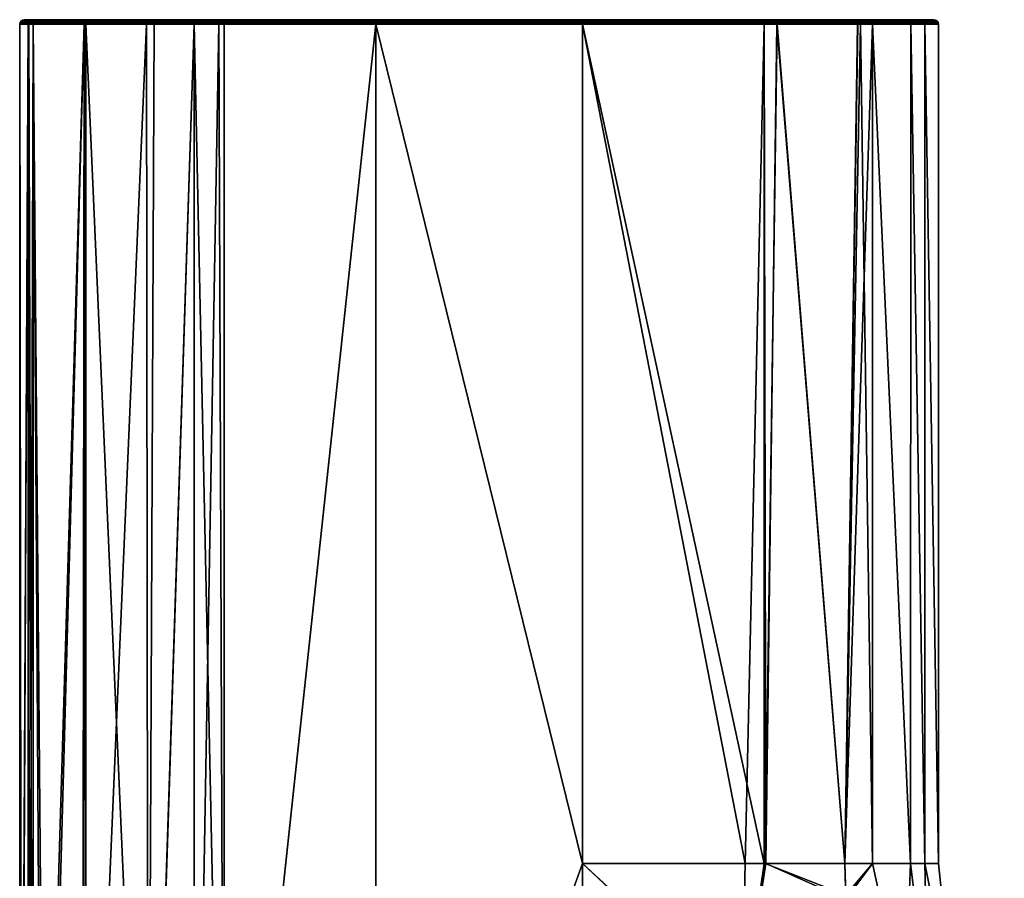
# Model space of a CAD drawing. Header units: centimetres. Extents: x -16.6 to 18, y -8.6 to -1.9.
# Tile 5 of 14: x -16.6 to -12.2, y -5.7 to -1.9. Entities that reach past the tile are written whole.
import ezdxf

# ---------------------------------------------------------------- set-up
doc = ezdxf.new("R2010")
doc.units = ezdxf.units.CM
doc.layers.get('0').update_dxf_attribs({"true_color": 0x5890e1})

msp = doc.modelspace()

# ---------------------------------------------------------------- meshes
at = {"color": 183, "true_color": 0x8c58e1}
mesh = msp.add_polyface(dxfattribs=at)
corners = [(-16.5573, -1.9482, 31.0163), (-16.5205, -1.9482, 30.3529), (-16.5648, -1.9496, 31.0163), (-16.5239, -1.9496, 30.3234), (-16.5716, -1.9542, 31.0163), (-16.5307, -1.9542, 30.3224), (-16.5762, -1.961, 31.0163), (-16.5352, -1.961, 30.3218), (-16.5165, -1.9482, 30.3246), (-16.4975, -1.9482, 30.2137), (-16.5048, -1.9496, 30.2123), (-16.2769, -1.9482, 29.6793), (-16.2829, -1.9496, 29.6747), (-16.2696, -1.9482, 29.67), (-16.516, -1.961, 30.2101), (-16.5115, -1.9542, 30.211), (-16.2883, -1.9542, 29.6706), (-16.2919, -1.961, 29.6678), (-16.0251, -1.961, 29.4373), (-16.5204, -1.9482, 31.68), (-16.5238, -1.9496, 31.7092), (-16.5165, -1.9482, 31.7081), (-16.4974, -1.9482, 31.8188), (-16.5307, -1.9542, 31.7102), (-16.2827, -1.9496, 32.3579), (-16.2882, -1.9542, 32.3622), (-16.5352, -1.961, 31.7108), (-16.2917, -1.961, 32.3649), (-16.2696, -1.9482, 32.3626), (-16.2768, -1.9482, 32.3533), (-16.0247, -1.961, 32.5954)]
mesh.append_faces([[corners[k] for k in face] for face in [(0, 1, 2), (2, 1, 3), (4, 3, 5), (6, 5, 7), (6, 4, 5), (4, 2, 3), (1, 8, 3), (3, 8, 9), (10, 9, 11), (12, 11, 13), (14, 7, 15), (16, 15, 12), (16, 14, 15), (16, 17, 14), (16, 18, 17), (7, 5, 15), (15, 5, 10), (12, 10, 11), (12, 15, 10), (9, 10, 3), (3, 10, 5), (0, 2, 19), (19, 2, 20), (21, 20, 22), (21, 19, 20), (2, 4, 20), (20, 4, 23), (24, 23, 25), (4, 6, 23), (23, 6, 26), (25, 26, 27), (28, 29, 24), (24, 29, 22), (20, 24, 22), (20, 23, 24), (25, 23, 26), (27, 30, 25)]], dxfattribs={"color": 183})
mesh = msp.add_polyface(dxfattribs=at)
corners = [(-15.6691, -1.9482, 29.3227), (-15.0028, -1.9482, 29.2586), (-15.0028, -1.9496, 29.2511), (-15.0028, -1.9497, 29.2508), (-15.6934, -1.9496, 29.3209), (-15.0028, -1.9542, 29.2443), (-14.0884, -1.9482, 29.2586), (-14.0884, -1.9497, 29.2508), (-14.0884, -1.9496, 29.2511), (-14.0884, -1.9542, 29.2443), (-15.0028, -1.9496, 32.7815), (-15.6943, -1.9496, 32.7115), (-15.0028, -1.9497, 32.7818), (-15.0028, -1.9482, 32.7739), (-15.6686, -1.9482, 32.71), (-14.0884, -1.9607, 29.2398), (-14.0884, -1.9482, 32.7739), (-14.0884, -1.9496, 32.7815), (-14.0884, -1.9497, 32.7818), (-12.5939, -1.9482, 30.2137), (-15.6917, -1.9482, 29.3281), (-15.7998, -1.9482, 29.3592), (-16.006, -1.9482, 29.4483), (-16.2696, -1.9482, 29.67), (-16.2769, -1.9482, 29.6793), (-16.4975, -1.9482, 30.2137), (-16.5165, -1.9482, 30.3246), (-16.5205, -1.9482, 30.3529), (-16.5573, -1.9482, 31.0163), (-16.5204, -1.9482, 31.68), (-16.5165, -1.9482, 31.7081), (-16.4974, -1.9482, 31.8188), (-16.2768, -1.9482, 32.3533), (-16.2696, -1.9482, 32.3626), (-15.974, -1.9482, 32.6014), (-15.7998, -1.9482, 32.6734), (-15.6925, -1.9482, 32.7041), (-15.0028, -1.9607, 29.2398), (-14.0884, -1.9542, 32.7883), (-15.0028, -1.9542, 32.7883), (-15.0028, -1.9607, 32.7927)]
mesh.append_faces([[corners[k] for k in face] for face in [(0, 1, 2), (2, 3, 4), (4, 3, 5), (10, 11, 12), (10, 13, 14)]], dxfattribs={"color": 183})
mesh.append_faces([[corners[k] for k in face] for face in [(6, 2, 1), (7, 2, 8), (9, 3, 7), (15, 5, 9), (16, 10, 17), (18, 10, 12)]], dxfattribs={"vtx0": -1, "color": 183})
mesh.append_faces([[corners[k] for k in face] for face in [(19, 1, 0), (19, 0, 20), (19, 20, 21), (19, 21, 22), (19, 22, 23), (19, 23, 24), (19, 24, 25), (19, 25, 26), (19, 26, 27), (19, 27, 28), (19, 28, 29), (19, 29, 30), (19, 30, 31), (19, 31, 32), (19, 32, 33), (19, 33, 34), (19, 34, 35), (19, 35, 36), (19, 36, 14), (19, 14, 13)]], dxfattribs={"vtx0": -1, "vtx2": -1, "color": 183})
mesh.append_faces([[corners[k] for k in face] for face in [(7, 3, 2), (9, 5, 3), (15, 37, 5), (16, 13, 10), (38, 39, 40), (18, 12, 39)]], dxfattribs={"vtx2": -1, "color": 183})
mesh = msp.add_polyface(dxfattribs=at)
corners = [(-16.0194, -1.9496, 29.4473), (-16.2696, -1.9482, 29.67), (-16.006, -1.9482, 29.4483), (-15.8021, -1.9496, 29.3521), (-15.7998, -1.9482, 29.3592), (-15.6934, -1.9496, 29.3209), (-15.6917, -1.9482, 29.3281), (-15.6691, -1.9482, 29.3227), (-15.0028, -1.9496, 29.2511), (-15.6951, -1.9542, 29.3142), (-15.0028, -1.9542, 29.2443), (-15.0028, -1.9607, 29.2398), (-15.0028, -1.961, 29.2397), (-16.0229, -1.9542, 29.4413), (-16.2829, -1.9496, 29.6747), (-15.8043, -1.9542, 29.3455), (-16.2883, -1.9542, 29.6706), (-16.0251, -1.961, 29.4373), (-15.8057, -1.961, 29.3412), (-15.6963, -1.961, 29.3098), (-15.6961, -1.9542, 32.7182), (-16.2882, -1.9542, 32.3622), (-16.0247, -1.961, 32.5954), (-15.6972, -1.961, 32.7225), (-15.0028, -1.961, 32.7928), (-15.0028, -1.9607, 32.7927), (-15.0028, -1.9542, 32.7883), (-15.6943, -1.9496, 32.7115), (-15.0028, -1.9497, 32.7818), (-15.0028, -1.9496, 32.7815), (-15.6686, -1.9482, 32.71), (-15.6925, -1.9482, 32.7041), (-15.7998, -1.9482, 32.6734), (-16.2827, -1.9496, 32.3579), (-15.974, -1.9482, 32.6014), (-16.2696, -1.9482, 32.3626)]
mesh.append_faces([[corners[k] for k in face] for face in [(0, 1, 2), (3, 2, 4), (5, 4, 6), (7, 5, 6), (7, 8, 5), (9, 10, 11), (12, 9, 11), (13, 14, 0), (15, 0, 3), (9, 3, 5), (10, 9, 5), (16, 13, 17), (16, 14, 13), (13, 15, 18), (17, 13, 18), (18, 15, 19), (15, 13, 0), (19, 15, 9), (9, 15, 3), (0, 14, 1), (3, 0, 2), (5, 3, 4), (20, 21, 22), (23, 24, 20), (22, 23, 20), (24, 25, 20), (20, 25, 26), (27, 26, 28), (29, 30, 27), (30, 31, 27), (27, 31, 32), (33, 32, 34), (35, 33, 34), (32, 33, 27), (27, 33, 20), (26, 27, 20), (21, 20, 33)]], dxfattribs={"color": 183})
mesh = msp.add_polyface(dxfattribs=at)
corners = [(-13.2286, -1.9685, 32.6727), (-12.9276, -5.6788, 32.5005), (-12.8705, -1.9685, 32.4479), (-13.2852, -1.9685, 32.6927), (-13.2767, -5.6788, 32.6898), (-13.2852, -5.6788, 32.6927), (-14.0884, -1.9685, 32.7943), (-15.0028, -1.9685, 32.7943), (-14.0884, -5.6788, 32.7943), (-12.9276, -5.6788, 29.532), (-13.2277, -1.9685, 29.3601), (-12.8715, -1.9685, 29.5835), (-13.2798, -5.6788, 29.3416), (-13.2852, -1.9685, 29.3399), (-14.0884, -1.9685, 29.2383), (-13.3686, -5.6788, 29.3151), (-14.0884, -5.6788, 29.2383), (-15.0028, -1.9685, 29.2383), (-15.0028, -1.961, 29.2397), (-15.6963, -1.961, 29.3098), (-15.6951, -1.9542, 29.3142), (-15.6965, -1.9648, 29.3088), (-15.8057, -1.961, 29.3412), (-15.806, -1.9648, 29.3402), (-15.6738, -1.9685, 29.3029), (-15.6966, -1.9685, 29.3084), (-15.8061, -1.9685, 29.3399), (-14.0884, -1.961, 29.2397), (-14.0884, -1.9607, 29.2398), (-15.0028, -1.9607, 29.2398), (-15.6732, -1.9685, 32.7297), (-15.6974, -1.9648, 32.7235), (-15.6975, -1.9685, 32.7239), (-15.6972, -1.961, 32.7225), (-15.0028, -1.961, 32.7928), (-15.8061, -1.9685, 32.6927), (-13.2282, -1.961, 29.3615), (-14.0884, -1.9607, 32.7927), (-14.0884, -1.961, 32.7928), (-13.2291, -1.961, 32.6714), (-15.0028, -1.9607, 32.7927)]
mesh.append_faces([[corners[k] for k in face] for face in [(0, 1, 2), (0, 3, 4), (5, 3, 6), (6, 7, 8), (9, 10, 11), (10, 12, 13), (14, 13, 15), (16, 17, 14), (18, 19, 20), (18, 17, 19), (19, 17, 21), (22, 21, 23), (17, 24, 21), (21, 24, 25), (23, 25, 26), (23, 21, 25), (21, 22, 19), (30, 31, 32), (30, 33, 31), (30, 34, 33), (30, 7, 34), (32, 31, 35), (14, 27, 13), (13, 27, 36), (10, 36, 11), (10, 13, 36), (38, 3, 39), (38, 6, 3), (3, 0, 39), (39, 0, 2)]], dxfattribs={"color": 183})
mesh.append_faces([[corners[k] for k in face] for face in [(14, 18, 27), (28, 18, 29), (6, 34, 7), (37, 34, 38)]], dxfattribs={"vtx0": -1, "color": 183})
mesh.append_faces([[corners[k] for k in face] for face in [(14, 17, 18), (28, 27, 18), (6, 38, 34), (37, 40, 34)]], dxfattribs={"vtx2": -1, "color": 183})
mesh = msp.add_polyface(dxfattribs=at)
corners = [(-13.2282, -1.961, 29.3615), (-14.0884, -1.961, 29.2397), (-13.2298, -1.9542, 29.3657), (-12.863, -1.9542, 29.6007), (-12.868, -1.9496, 29.6054), (-14.0884, -1.9607, 29.2398), (-14.0884, -1.9542, 29.2443), (-13.2323, -1.9496, 29.3722), (-14.0884, -1.9497, 29.2508), (-14.0884, -1.9496, 29.2511), (-13.2915, -1.9482, 29.3592), (-14.0884, -1.9482, 29.2586), (-13.2349, -1.9482, 29.3792), (-12.8858, -1.9482, 29.5979), (-14.0884, -1.9542, 32.7883), (-15.0028, -1.9607, 32.7927), (-14.0884, -1.9607, 32.7927), (-14.0884, -1.9482, 32.7739), (-14.0884, -1.9496, 32.7815), (-13.2915, -1.9482, 32.6734), (-13.2332, -1.9496, 32.6608), (-13.2358, -1.9482, 32.6537), (-12.8848, -1.9482, 32.4337), (-14.0884, -1.9497, 32.7818), (-13.2307, -1.9542, 32.6672), (-14.0884, -1.961, 32.7928), (-13.2291, -1.961, 32.6714), (-12.8633, -1.9542, 32.4322), (-12.8683, -1.9496, 32.4274), (-15.0028, -1.9542, 32.7883), (-12.5939, -1.9482, 30.2137), (-15.0028, -1.9482, 29.2586), (-15.0028, -1.9482, 32.7739), (-15.0028, -1.9496, 29.2511), (-15.0028, -1.9496, 32.7815)]
mesh.append_faces([[corners[k] for k in face] for face in [(0, 1, 2), (3, 2, 4), (0, 2, 3), (1, 5, 2), (2, 5, 6), (7, 6, 8), (9, 7, 8), (9, 10, 7), (9, 11, 10), (10, 12, 7), (7, 12, 13), (4, 2, 7), (13, 4, 7), (7, 2, 6), (17, 18, 19), (19, 18, 20), (21, 20, 22), (21, 19, 20), (18, 23, 20), (20, 23, 14), (24, 14, 16), (25, 24, 16), (25, 26, 24), (26, 27, 24), (20, 28, 22), (20, 24, 28), (20, 14, 24), (24, 27, 28)]], dxfattribs={"color": 183})
mesh.append_faces([[corners[k] for k in face] for face in [(14, 15, 16), (23, 29, 14)]], dxfattribs={"vtx0": -1, "color": 183})
mesh.append_faces([[corners[k] for k in face] for face in [(30, 12, 10), (30, 10, 11), (30, 11, 31), (30, 32, 17), (30, 17, 19), (30, 19, 21)]], dxfattribs={"vtx0": -1, "vtx2": -1, "color": 183})
mesh.append_faces([[corners[k] for k in face] for face in [(11, 9, 33), (23, 18, 34)]], dxfattribs={"vtx2": -1, "color": 183})
mesh = msp.add_polyface(dxfattribs=at)
corners = [(-12.5939, -1.9482, 30.2137), (-12.5939, -1.9482, 31.8188), (-12.534, -1.9482, 31.0163), (-12.6418, -1.9542, 29.9776), (-12.868, -1.9496, 29.6054), (-12.6483, -1.9496, 29.9798), (-12.863, -1.9542, 29.6007), (-12.6375, -1.961, 29.9761), (-12.8858, -1.9482, 29.5979), (-12.8734, -1.9482, 29.6106), (-12.8217, -1.9482, 29.67), (-12.6553, -1.9482, 29.9823), (-12.5151, -1.961, 31.0163), (-12.5196, -1.9542, 31.0163), (-12.5264, -1.9496, 31.0163), (-12.8601, -1.961, 32.4353), (-12.6375, -1.961, 32.0564), (-12.8633, -1.9542, 32.4322), (-13.2291, -1.961, 32.6714), (-12.6553, -1.9482, 32.0502), (-12.8217, -1.9482, 32.3626), (-12.6483, -1.9496, 32.0527), (-12.8683, -1.9496, 32.4274), (-12.6418, -1.9542, 32.0549), (-12.8737, -1.9482, 32.4222), (-12.8848, -1.9482, 32.4337), (-13.2349, -1.9482, 29.3792), (-13.2358, -1.9482, 32.6537)]
mesh.append_faces([[corners[k] for k in face] for face in [(3, 4, 5), (3, 6, 4), (3, 7, 6), (4, 8, 9), (10, 4, 9), (10, 5, 4), (10, 11, 5), (12, 3, 13), (13, 3, 5), (14, 5, 0), (2, 14, 0), (5, 11, 0), (14, 13, 5), (15, 16, 17), (18, 15, 17), (19, 20, 21), (21, 20, 22), (23, 22, 17), (16, 23, 17), (20, 24, 22), (22, 24, 25), (21, 22, 23), (23, 12, 13), (21, 13, 14), (1, 14, 2), (1, 21, 14), (1, 19, 21), (21, 23, 13)]], dxfattribs={"color": 183})
mesh.append_faces([[corners[k] for k in face] for face in [(0, 1, 2)]], dxfattribs={"vtx0": -1, "color": 183})
mesh.append_faces([[corners[k] for k in face] for face in [(0, 10, 9), (0, 9, 8), (0, 8, 26), (0, 27, 25), (0, 25, 24), (0, 24, 20), (0, 20, 19), (0, 19, 1)]], dxfattribs={"vtx0": -1, "vtx2": -1, "color": 183})
mesh.append_faces([[corners[k] for k in face] for face in [(0, 11, 10)]], dxfattribs={"vtx2": -1, "color": 183})
mesh = msp.add_polyface(dxfattribs=at)
corners = [(-12.5136, -5.6788, 31.0163), (-12.574, -1.9685, 31.8227), (-12.574, -5.6788, 31.8227), (-12.5136, -1.9685, 31.0163), (-12.6361, -1.9685, 32.0568), (-12.6376, -5.6788, 32.0613), (-12.8057, -1.9685, 32.3752), (-12.8057, -5.6788, 32.3752), (-12.8591, -1.9685, 32.4363), (-12.9276, -5.6788, 32.5005), (-12.8705, -1.9685, 32.4479), (-12.574, -1.9685, 30.2099), (-12.574, -5.6788, 30.2099), (-12.6361, -1.9685, 29.9757), (-12.6376, -5.6788, 29.9712), (-12.9276, -5.6788, 29.532), (-12.8057, -1.9685, 29.6574), (-12.8057, -5.6788, 29.6574), (-12.8588, -1.9685, 29.5966), (-12.8715, -1.9685, 29.5835), (-12.863, -1.9542, 29.6007), (-12.6375, -1.961, 29.9761), (-12.8598, -1.961, 29.5975), (-13.2282, -1.961, 29.3615), (-12.5151, -1.961, 31.0163), (-12.6418, -1.9542, 29.9776), (-12.8601, -1.961, 32.4353), (-12.6375, -1.961, 32.0564), (-13.2291, -1.961, 32.6714), (-12.6418, -1.9542, 32.0549)]
mesh.append_faces([[corners[k] for k in face] for face in [(0, 1, 2), (0, 3, 1), (2, 4, 5), (2, 1, 4), (4, 6, 5), (5, 6, 7), (7, 6, 8), (9, 8, 10), (8, 9, 7), (3, 0, 11), (11, 0, 12), (13, 12, 14), (15, 16, 17), (15, 18, 16), (15, 19, 18), (16, 13, 14), (13, 11, 12), (20, 21, 22), (23, 22, 19), (23, 20, 22), (13, 16, 21), (21, 16, 22), (22, 16, 18), (19, 22, 18), (13, 21, 11), (11, 21, 24), (3, 11, 24), (21, 25, 24), (26, 10, 8), (6, 26, 8), (6, 27, 26), (6, 4, 27), (28, 10, 26), (3, 24, 1), (1, 24, 27), (4, 1, 27), (27, 24, 29)]], dxfattribs={"color": 183})
mesh = msp.add_polyface(dxfattribs=at)
corners = [(-16.5776, -1.9685, 31.0163), (-16.5352, -1.961, 30.3218), (-16.5362, -1.9648, 30.3216), (-16.5407, -1.9685, 30.3502), (-16.5366, -1.9685, 30.3216), (-16.0251, -1.961, 29.4373), (-15.806, -1.9648, 29.3402), (-16.0257, -1.9648, 29.4364), (-16.2919, -1.961, 29.6678), (-16.2928, -1.9648, 29.6671), (-16.5171, -1.9648, 30.2099), (-16.5174, -1.9685, 30.2098), (-16.516, -1.961, 30.2101), (-16.016, -1.9685, 29.4305), (-15.8061, -1.9685, 29.3399), (-16.2855, -1.9685, 29.6574), (-16.2922, -1.9685, 29.6659), (-16.5762, -1.961, 31.0163), (-15.8057, -1.961, 29.3412), (-15.6972, -1.961, 32.7225), (-16.0247, -1.961, 32.5954), (-15.6974, -1.9648, 32.7235), (-16.2917, -1.961, 32.3649), (-16.0252, -1.9648, 32.5964), (-15.8061, -1.9685, 32.6927), (-16.5406, -1.9685, 31.6829), (-16.5352, -1.961, 31.7108), (-16.5365, -1.9685, 31.711), (-16.5174, -1.9685, 31.8228), (-16.2926, -1.9648, 32.3655), (-16.2922, -1.9685, 32.3666), (-16.2855, -1.9685, 32.3752), (-15.9833, -1.9685, 32.6195)]
mesh.append_faces([[corners[k] for k in face] for face in [(0, 1, 2), (3, 2, 4), (3, 0, 2), (5, 6, 7), (8, 7, 9), (10, 9, 11), (2, 11, 4), (2, 10, 11), (2, 12, 10), (2, 1, 12), (13, 6, 14), (13, 7, 6), (13, 15, 7), (7, 15, 9), (9, 15, 16), (11, 9, 16), (17, 1, 0), (9, 10, 8), (8, 10, 12), (5, 18, 6), (8, 5, 7), (19, 20, 21), (20, 22, 23), (21, 23, 24), (0, 25, 17), (17, 25, 26), (26, 25, 27), (28, 26, 27), (28, 22, 26), (28, 29, 22), (28, 30, 29), (29, 30, 31), (23, 31, 32), (24, 23, 32), (31, 23, 29), (29, 23, 22), (23, 21, 20)]], dxfattribs={"color": 183})
mesh = msp.add_polyface(dxfattribs=at)
corners = [(-16.5776, -8.2102, 31.0163), (-16.5707, -8.2102, 31.3491), (-16.5776, -1.9685, 31.0163), (-16.5406, -1.9685, 31.6829), (-16.5401, -8.2103, 31.6862), (-16.5365, -1.9685, 31.711), (-16.5174, -8.2103, 31.8228), (-16.5174, -1.9685, 31.8228), (-16.4651, -8.2103, 32.0275), (-16.2922, -1.9685, 32.3666), (-16.2994, -8.2108, 32.3573), (-16.2855, -1.9685, 32.3752), (-16.2855, -8.2109, 32.3752), (-16.0115, -8.2126, 32.6046), (-15.9833, -1.9685, 32.6195), (-15.8061, -1.9685, 32.6927), (-15.8061, -8.2142, 32.6927), (-15.673, -8.2151, 32.7298), (-15.6975, -1.9685, 32.7239), (-15.6732, -1.9685, 32.7297), (-15.0028, -1.9685, 29.2383), (-15.6736, -8.2155, 29.3029), (-15.6738, -1.9685, 29.3029), (-15.6966, -1.9685, 29.3084), (-15.8061, -8.2147, 29.3399), (-15.8061, -1.9685, 29.3399), (-16.0099, -8.2132, 29.4271), (-16.016, -1.9685, 29.4305), (-16.2855, -8.2109, 29.6574), (-16.2855, -1.9685, 29.6574), (-16.2994, -8.2108, 29.6752), (-16.2922, -1.9685, 29.6659), (-16.4791, -8.2104, 30.0511), (-16.5174, -1.9685, 30.2098), (-16.5173, -8.2103, 30.2099), (-16.5353, -8.2103, 30.313), (-16.5366, -1.9685, 30.3216), (-16.5407, -1.9685, 30.3502), (-16.5702, -8.2103, 30.6839)]
mesh.append_faces([[corners[k] for k in face] for face in [(0, 1, 2), (2, 1, 3), (3, 1, 4), (5, 4, 6), (7, 6, 8), (9, 8, 10), (11, 10, 12), (13, 11, 12), (13, 14, 11), (13, 15, 14), (13, 16, 15), (15, 16, 17), (18, 17, 19), (18, 15, 17), (11, 9, 10), (9, 7, 8), (7, 5, 6), (5, 3, 4), (20, 21, 22), (22, 21, 23), (23, 21, 24), (25, 24, 26), (27, 26, 28), (29, 28, 30), (31, 30, 32), (33, 32, 34), (35, 33, 34), (35, 36, 33), (35, 37, 36), (35, 38, 37), (37, 38, 2), (2, 38, 0), (33, 31, 32), (31, 29, 30), (29, 27, 28), (27, 25, 26), (25, 23, 24)]], dxfattribs={"color": 183})
mesh = msp.add_polyface(dxfattribs=at)
corners = [(-13.2852, -5.6788, 32.6927), (-14.0884, -5.6788, 32.7943), (-13.3785, -6.3327, 32.7333), (-13.2767, -5.6788, 32.6898), (-12.923, -5.8369, 32.4995), (-12.9276, -5.6788, 32.5005), (-14.0884, -7.0477, 32.7943), (-13.4997, -7.1111, 32.7847), (-13.0006, -6.4274, 32.615), (-13.0929, -7.1491, 32.77), (-14.0884, -7.205, 32.7943), (-12.6815, -7.2655, 32.7828), (-15.0028, -8.2187, 32.7943), (-15.0028, -1.9685, 32.7943), (-15.673, -8.2151, 32.7298), (-15.6732, -1.9685, 32.7297), (-13.2286, -1.9685, 32.6727), (-13.2852, -1.9685, 32.6927), (-14.0884, -1.9685, 32.7943), (-13.503, -7.1108, 29.2477), (-14.0884, -7.0477, 29.2383), (-13.3827, -6.3394, 29.2981), (-13.0049, -6.4329, 29.4144), (-12.9239, -5.8195, 29.5328), (-13.0967, -7.1488, 29.2623), (-14.0884, -5.6788, 29.2383), (-13.3686, -5.6788, 29.3151), (-13.2798, -5.6788, 29.3416), (-12.9276, -5.6788, 29.532), (-14.0884, -7.205, 29.2383), (-12.6815, -7.2655, 29.2497), (-15.0028, -8.2187, 29.2383), (-15.6736, -8.2155, 29.3029), (-15.0028, -1.9685, 29.2383), (-13.2277, -1.9685, 29.3601), (-13.2852, -1.9685, 29.3399), (-14.0884, -1.9685, 29.2383)]
mesh.append_faces([[corners[k] for k in face] for face in [(0, 1, 2), (3, 2, 4), (5, 3, 4), (1, 6, 2), (2, 6, 7), (8, 7, 9), (2, 8, 4), (2, 7, 8), (3, 0, 2), (9, 10, 11), (9, 7, 10), (10, 7, 6), (12, 13, 14), (14, 13, 15), (16, 3, 5), (3, 17, 0), (1, 0, 18), (12, 6, 1), (13, 12, 1), (19, 20, 21), (22, 21, 23), (24, 19, 22), (22, 19, 21), (20, 25, 21), (21, 25, 26), (27, 21, 26), (27, 23, 21), (27, 28, 23), (24, 29, 19), (24, 30, 29), (29, 20, 19), (31, 32, 33), (28, 27, 34), (35, 27, 26), (36, 26, 25), (20, 31, 25), (31, 33, 25)]], dxfattribs={"color": 183})
mesh = msp.add_polyface(dxfattribs=at)
corners = [(-12.4543, -6.5614, 32.1083), (-12.5592, -6.3219, 32.0845), (-12.5414, -6.5706, 32.3014), (-12.662, -6.3305, 32.3046), (-12.7149, -6.5412, 32.4615), (-12.7957, -6.3972, 32.4747), (-12.649, -6.628, 32.4518), (-12.6376, -5.6788, 32.0613), (-12.8057, -5.6788, 32.3752), (-12.923, -5.8369, 32.4995), (-12.9276, -5.6788, 32.5005), (-13.0006, -6.4274, 32.615), (-12.6624, -6.8723, 32.5994), (-12.2225, -6.7222, 31.0163), (-12.4489, -6.3044, 31.0163), (-12.574, -5.6788, 31.8227), (-12.5136, -5.6788, 31.0163), (-12.5593, -6.322, 29.948), (-12.5414, -6.5706, 29.7311), (-12.662, -6.3305, 29.7279), (-12.6376, -5.6788, 29.9712), (-12.8057, -5.6788, 29.6574), (-12.6763, -6.5943, 29.5768), (-12.6526, -6.6237, 29.5802), (-12.7091, -6.5496, 29.5718), (-12.8168, -6.3488, 29.554), (-12.9239, -5.8195, 29.5328), (-12.9276, -5.6788, 29.532), (-12.2997, -6.7504, 29.8969), (-13.0049, -6.4329, 29.4144), (-12.6669, -6.8769, 29.4289), (-12.574, -5.6788, 30.2099), (-12.8057, -1.9685, 29.6574)]
mesh.append_faces([[corners[k] for k in face] for face in [(0, 1, 2), (2, 1, 3), (4, 3, 5), (4, 2, 3), (4, 6, 2), (1, 7, 3), (3, 7, 8), (9, 8, 10), (9, 3, 8), (9, 5, 3), (4, 11, 12), (4, 5, 11), (11, 5, 9), (13, 14, 0), (0, 14, 1), (1, 14, 15), (7, 1, 15), (14, 16, 15), (17, 18, 19), (20, 19, 21), (22, 18, 23), (22, 24, 18), (18, 24, 19), (19, 24, 25), (26, 19, 25), (26, 21, 19), (26, 27, 21), (20, 17, 19), (17, 28, 18), (25, 29, 26), (25, 24, 29), (29, 24, 30), (13, 28, 17), (14, 17, 31), (16, 14, 31), (17, 20, 31), (14, 13, 17), (32, 20, 21)]], dxfattribs={"color": 183})

doc.saveas('drawing.dxf')
